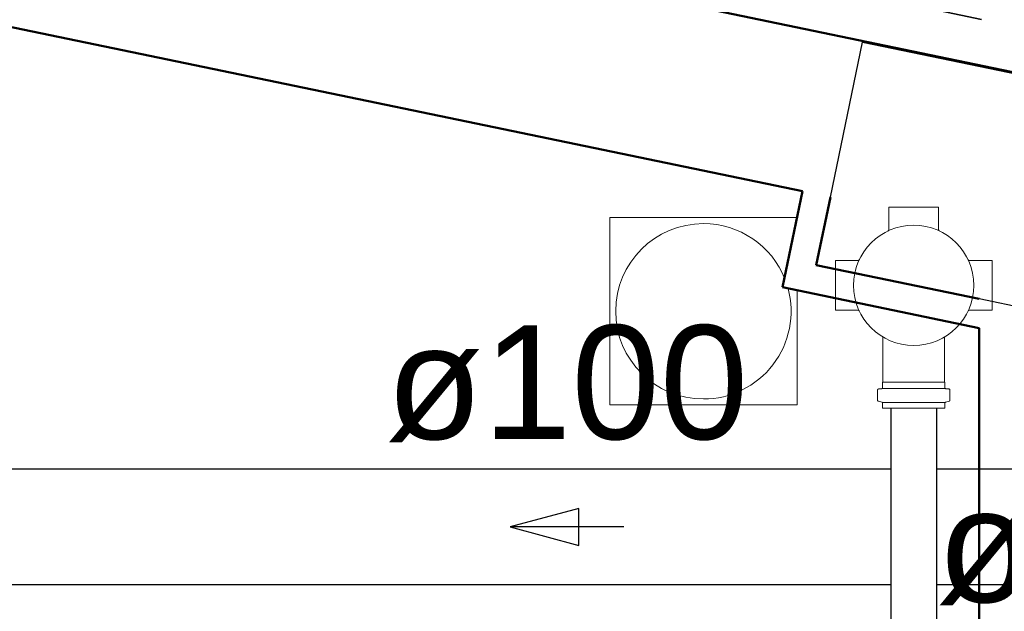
# Model space of a CAD drawing. Header units: millimetres. Extents: x 567 to 934, y -1 to 364.
# Tile 145 of 256: x 622.83 to 624.56, y 109.43 to 110.47. Entities that reach past the tile are written whole.
import ezdxf

# ---------------------------------------------------------------- set-up
doc = ezdxf.new("R2010")
doc.units = ezdxf.units.MM
doc.header["$MEASUREMENT"] = 0
doc.linetypes.add('NULL', pattern=[0])
doc.linetypes.add('Projeção', pattern=[0.0065, 0.005, -0.0015])
for name, color, linetype, lineweight in [('A-ANNO-SYMB', 7, 'Continuous', 9), ('A-WALL', 7, 'Continuous', 25), ('ARQ-ALV-REB', 7, 'Continuous', 18), ('C-PROP-LINE', 7, 'Continuous', 25), ('Caixas e Ralos - TIGRE', 7, 'Continuous', 13), ('CV-Textos conduto', 7, 'Continuous', 9), ('Peças hidrossanitárias', 7, 'Continuous', 13), ('S-COLS', 7, 'Continuous', 13), ('Simbolos', 14, 'Continuous', 20), ('Simbolos_int', 14, 'Continuous', 15), ('TQ-Condutos', 14, 'Continuous', 25), ('TQ-Sentido conduto', 14, 'Continuous', 30), ('TQ-Textos conduto', 7, 'Continuous', 9)]:
    doc.layers.add(name, color=color, linetype=linetype, lineweight=lineweight)
doc.styles.add('Arial', font='arial.ttf')

msp = doc.modelspace()

# ---------------------------------------------------------------- linework, layer by layer
at = {"layer": 'A-ANNO-SYMB', "color": 8, "linetype": 'Projeção', "lineweight": 35}
msp.add_line((617.9627, 111.8333), (631.7121, 108.9795), dxfattribs=at)
at = {"layer": 'A-WALL', "color": 8, "lineweight": 50}
for p, q in [((632.0791, 108.8223), (607.2794, 113.9698)), ((621.4591, 110.7407), (624.2086, 110.17)), ((624.2086, 110.17), (624.1737, 110.0013)), ((624.2328, 110.0401), (624.2576, 110.1598)), ((624.5191, 109.9808), (624.2328, 110.0401)), ((624.1737, 110.0013), (624.5191, 109.9298)), ((624.5191, 109.9298), (624.5191, 107.5742))]:
    msp.add_line(p, q, dxfattribs=at)
at = {"layer": 'A-WALL', "color": 8}
for p, q in [((624.2576, 110.1598), (624.3139, 110.4318)), ((624.3139, 110.4318), (625.0973, 110.2696)), ((624.8991, 109.9021), (624.5191, 109.9808))]:
    msp.add_line(p, q, dxfattribs=at)
at = {"layer": 'ARQ-ALV-REB', "color": 8}
for p, q in [((623.8701, 109.7947), (623.8701, 110.1237)), ((623.8701, 110.1237), (624.1991, 110.1237)), ((624.1991, 109.996), (624.1991, 109.7947)), ((624.1991, 109.7947), (623.8701, 109.7947))]:
    msp.add_line(p, q, dxfattribs=at)
at = {"layer": 'C-PROP-LINE', "color": 8}
msp.add_line((671.4841, 100.6433), (607.2794, 113.9698), dxfattribs=at)
at = {"layer": 'Caixas e Ralos - TIGRE', "color": 8}
for p, q in [((624.1991, 110.1237), (623.8701, 110.1237)), ((623.8701, 110.1237), (623.8701, 109.7947)), ((624.1991, 109.7947), (624.1991, 109.996)), ((623.8701, 109.7947), (624.1991, 109.7947))]:
    msp.add_line(p, q, dxfattribs=at)
for start, end in [(90, 270), (21.5777, 90), (270, 15)]:
    msp.add_arc((624.0346, 109.9592), 0.154, start, end, dxfattribs=at)
at = {"layer": 'Peças hidrossanitárias', "color": 8}
for p, q in [((623.8701, 109.7947), (623.8701, 110.1237)), ((623.8701, 110.1237), (624.1991, 110.1237)), ((624.1991, 109.996), (624.1991, 109.7947)), ((624.1991, 109.7947), (623.8701, 109.7947))]:
    msp.add_line(p, q, dxfattribs=at)
at = {"layer": 'S-COLS', "color": 8}
for p, q in [((624.3139, 110.4318), (624.2576, 110.1598)), ((625.0973, 110.2696), (624.3139, 110.4318)), ((624.2576, 110.1598), (624.2328, 110.0401)), ((624.2328, 110.0401), (624.5191, 109.9808)), ((624.5191, 109.9808), (624.8991, 109.9021))]:
    msp.add_line(p, q, dxfattribs=at)
at = {"layer": 'Simbolos'}
for p, q in [((624.3603, 110.1423), (624.4475, 110.1423)), ((624.3603, 110.1028), (624.3603, 110.1423)), ((624.4475, 110.1028), (624.4475, 110.1423)), ((624.2663, 109.9611), (624.2663, 110.0483)), ((624.3058, 110.0483), (624.2663, 110.0483)), ((624.502, 110.0483), (624.5415, 110.0483)), ((624.5415, 109.9611), (624.5415, 110.0483)), ((624.3058, 109.9611), (624.2663, 109.9611)), ((624.502, 109.9611), (624.5415, 109.9611)), ((624.3496, 109.9141), (624.3496, 109.8348)), ((624.4582, 109.9141), (624.4582, 109.8348)), ((624.3492, 109.8342), (624.3496, 109.8348)), ((624.3492, 109.8252), (624.3492, 109.8342)), ((624.4586, 109.8342), (624.4582, 109.8348)), ((624.4586, 109.8252), (624.4586, 109.8342)), ((624.3403, 109.8033), (624.3403, 109.8208)), ((624.3421, 109.8228), (624.3474, 109.8232)), ((624.4657, 109.8228), (624.4604, 109.8232)), ((624.4675, 109.8033), (624.4675, 109.8208)), ((624.3418, 109.8013), (624.3477, 109.7997)), ((624.3492, 109.7891), (624.3492, 109.7978)), ((624.4586, 109.7891), (624.4586, 109.7978)), ((624.466, 109.8013), (624.4601, 109.7997)), ((624.3492, 109.7891), (624.4586, 109.7891))]:
    msp.add_line(p, q, dxfattribs=at)
for points in [[(624.3586, 110.1001), (624.3589, 110.1003), (624.3592, 110.1005), (624.3595, 110.1008), (624.3597, 110.101), (624.3599, 110.1014), (624.3601, 110.1017), (624.3602, 110.1021), (624.3602, 110.1024), (624.3603, 110.1028)], [(624.4475, 110.1028), (624.4475, 110.1024), (624.4476, 110.1021), (624.4477, 110.1017), (624.4478, 110.1014), (624.448, 110.101), (624.4483, 110.1008), (624.4486, 110.1005), (624.4489, 110.1003), (624.4492, 110.1001)], [(624.3058, 110.0483), (624.3061, 110.0483), (624.3065, 110.0484), (624.3069, 110.0485), (624.3072, 110.0487), (624.3075, 110.0489), (624.3078, 110.0491), (624.3081, 110.0494), (624.3083, 110.0497), (624.3085, 110.05)], [(624.4993, 110.05), (624.4994, 110.0497), (624.4997, 110.0494), (624.4999, 110.0491), (624.5002, 110.0489), (624.5005, 110.0487), (624.5009, 110.0485), (624.5012, 110.0484), (624.5016, 110.0483), (624.502, 110.0483)], [(624.3085, 109.9594), (624.3083, 109.9597), (624.3081, 109.96), (624.3078, 109.9603), (624.3075, 109.9605), (624.3072, 109.9607), (624.3069, 109.9609), (624.3065, 109.961), (624.3061, 109.9611), (624.3058, 109.9611)], [(624.502, 109.9611), (624.5016, 109.9611), (624.5012, 109.961), (624.5009, 109.9609), (624.5005, 109.9607), (624.5002, 109.9605), (624.4999, 109.9603), (624.4997, 109.96), (624.4994, 109.9597), (624.4993, 109.9594)], [(624.3473, 109.8232), (624.3477, 109.8233), (624.348, 109.8234), (624.3483, 109.8236), (624.3485, 109.8238), (624.3488, 109.824), (624.3489, 109.8243), (624.3491, 109.8246), (624.3491, 109.8249), (624.3492, 109.8252)], [(624.4586, 109.8252), (624.4586, 109.8249), (624.4587, 109.8246), (624.4588, 109.8243), (624.459, 109.824), (624.4592, 109.8238), (624.4595, 109.8236), (624.4598, 109.8234), (624.4601, 109.8233), (624.4604, 109.8232)], [(624.3421, 109.8228), (624.3418, 109.8227), (624.3415, 109.8226), (624.3412, 109.8225), (624.3409, 109.8222), (624.3407, 109.822), (624.3405, 109.8217), (624.3404, 109.8214), (624.3403, 109.8211), (624.3403, 109.8208)], [(624.4675, 109.8208), (624.4674, 109.8211), (624.4674, 109.8214), (624.4672, 109.8217), (624.4671, 109.822), (624.4668, 109.8222), (624.4666, 109.8225), (624.4663, 109.8226), (624.466, 109.8227), (624.4656, 109.8228)], [(624.3403, 109.8033), (624.3403, 109.803), (624.3404, 109.8027), (624.3405, 109.8024), (624.3406, 109.8022), (624.3408, 109.8019), (624.341, 109.8017), (624.3412, 109.8016), (624.3415, 109.8014), (624.3418, 109.8013)], [(624.3492, 109.7978), (624.3491, 109.7981), (624.3491, 109.7984), (624.349, 109.7986), (624.3488, 109.7989), (624.3487, 109.7991), (624.3485, 109.7993), (624.3482, 109.7995), (624.348, 109.7996), (624.3477, 109.7997)], [(624.4601, 109.7997), (624.4598, 109.7996), (624.4595, 109.7995), (624.4593, 109.7993), (624.4591, 109.7991), (624.4589, 109.7989), (624.4588, 109.7986), (624.4587, 109.7984), (624.4586, 109.7981), (624.4586, 109.7978)], [(624.466, 109.8013), (624.4663, 109.8014), (624.4665, 109.8016), (624.4668, 109.8017), (624.467, 109.8019), (624.4671, 109.8022), (624.4673, 109.8024), (624.4674, 109.8027), (624.4674, 109.803), (624.4675, 109.8033)]]:
    msp.add_lwpolyline(points, dxfattribs=at)
msp.add_circle((624.4039, 110.0047), 0.1056, dxfattribs=at)
at = {"layer": 'Simbolos_int'}
for p, q in [((624.3496, 109.8348), (624.4039, 109.8348)), ((624.4582, 109.8348), (624.4039, 109.8348)), ((624.4586, 109.8234), (624.3492, 109.8234)), ((624.4586, 109.7993), (624.3492, 109.7993))]:
    msp.add_line(p, q, dxfattribs=at)
at = {"layer": 'TQ-Condutos'}
for p, q in [((624.3639, 109.7891), (624.3639, 109.3956)), ((624.4439, 109.7891), (624.4439, 109.3956)), ((624.3639, 109.6822), (622.3891, 109.6822)), ((624.9479, 109.6822), (624.4439, 109.6822)), ((624.3639, 109.479), (622.3891, 109.479)), ((624.9715, 109.479), (624.4439, 109.479))]:
    msp.add_line(p, q, dxfattribs=at)
at = {"layer": 'TQ-Sentido conduto'}
for p, q in [((623.8159, 109.613), (623.6951, 109.5806)), ((623.8159, 109.5482), (623.8159, 109.613)), ((623.6951, 109.5806), (623.8159, 109.5482))]:
    msp.add_line(p, q, dxfattribs=at)
msp.add_lwpolyline([(623.8951, 109.5806), (623.6951, 109.5806)], dxfattribs=at)

# ---------------------------------------------------------------- texts
at = {"layer": 'CV-Textos conduto', "linetype": 'NULL', "insert": (624.6844, 109.4431), "char_height": 0.2, "width": 0.962805, "attachment_point": 8, "line_spacing_factor": 0.6, "style": 'Arial'}
msp.add_mtext('ø50', dxfattribs=at)
at = {"layer": 'TQ-Textos conduto', "linetype": 'NULL', "insert": (623.7951, 109.7293), "char_height": 0.2, "width": 1.273476, "attachment_point": 8, "line_spacing_factor": 0.6, "style": 'Arial'}
msp.add_mtext('ø100', dxfattribs=at)

doc.saveas('drawing.dxf')
